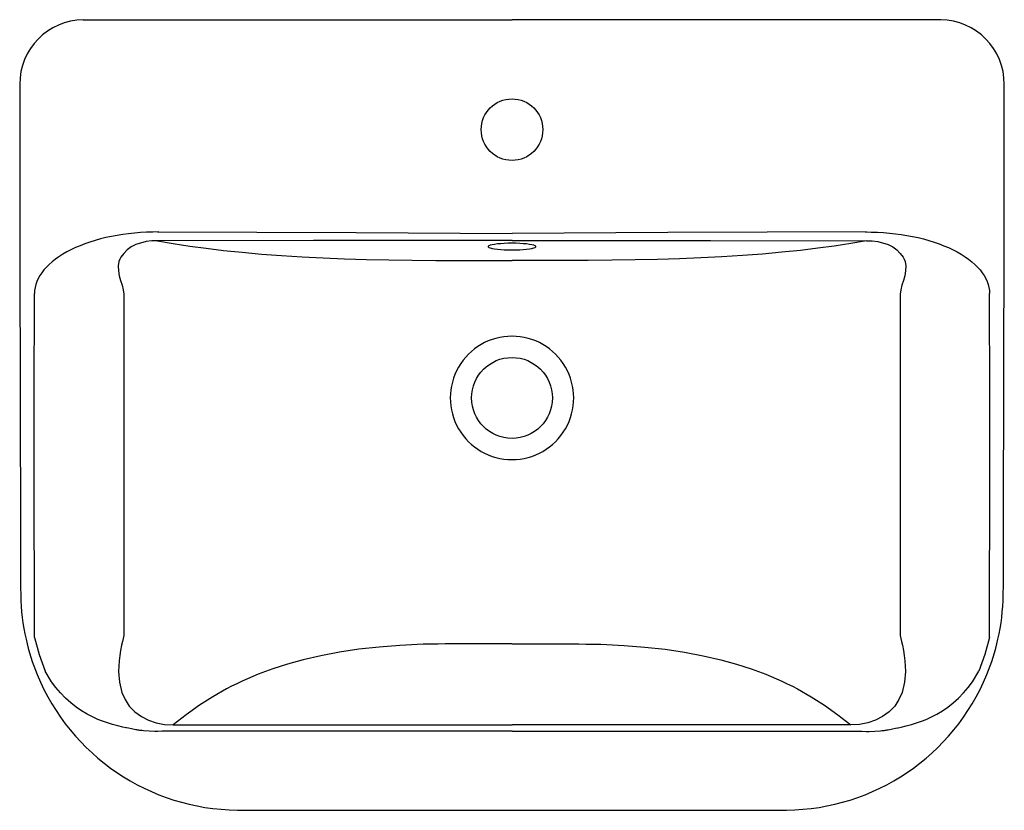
# Model space of a CAD drawing. Header units: millimetres. Extents: x 5384.427 to 5384.986, y 2745.782 to 2746.231.
import ezdxf

# ---------------------------------------------------------------- set-up
doc = ezdxf.new("R2010")
doc.units = ezdxf.units.MM
doc.layers.add('SANINDUSA', color=3, linetype='Continuous')

msp = doc.modelspace()

# ---------------------------------------------------------------- linework, layer by layer
at = {"layer": 'SANINDUSA'}
for p, q in [((5384.462699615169, 2746.231230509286), (5384.533903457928, 2746.231230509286)), ((5384.462699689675, 2746.231124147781), (5384.462699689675, 2746.231230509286)), ((5384.533903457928, 2746.231230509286), (5384.706403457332, 2746.231230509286)), ((5384.878903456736, 2746.231230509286), (5384.706403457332, 2746.231230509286)), ((5384.950107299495, 2746.231230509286), (5384.878903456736, 2746.231230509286)), ((5384.95010722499, 2746.231124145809), (5384.95010722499, 2746.231230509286)), ((5384.426626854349, 2746.19439721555), (5384.4265877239, 2746.194397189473)), ((5384.986180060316, 2746.19439721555), (5384.986219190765, 2746.194397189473)), ((5384.43505867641, 2745.880134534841), (5384.435039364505, 2745.881006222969)), ((5384.977748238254, 2745.880134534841), (5384.977767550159, 2745.881006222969)), ((5384.706403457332, 2745.826827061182), (5384.513837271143, 2745.826827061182)), ((5384.513837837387, 2745.830358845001), (5384.706403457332, 2745.830358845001)), ((5384.898969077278, 2745.830358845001), (5384.706403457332, 2745.830358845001)), ((5384.706403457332, 2745.826827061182), (5384.898969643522, 2745.826827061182))]:
    msp.add_line(p, q, dxfattribs=at)
for points in [[(5384.426616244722, 2746.19439721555), (5384.426707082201, 2746.096073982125), (5384.427105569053, 2745.937269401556), (5384.427078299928, 2745.918928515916), (5384.427067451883, 2745.908626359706), (5384.427186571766, 2745.904152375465)], [(5384.98563396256, 2745.904152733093), (5384.985753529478, 2745.910146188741), (5384.985732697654, 2745.918442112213), (5384.985680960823, 2745.930149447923), (5384.985726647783, 2745.946135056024), (5384.986121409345, 2746.107779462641), (5384.986190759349, 2746.194397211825)], [(5384.504895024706, 2746.110576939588), (5384.617739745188, 2746.110244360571), (5384.706403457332, 2746.109707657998)], [(5384.907911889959, 2746.110576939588), (5384.795067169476, 2746.110244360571), (5384.706403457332, 2746.109707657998)], [(5384.504895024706, 2746.105625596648), (5384.501650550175, 2746.105510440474), (5384.498509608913, 2746.105103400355), (5384.492552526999, 2746.10345832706), (5384.489902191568, 2746.102101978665), (5384.487679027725, 2746.100333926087), (5384.485814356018, 2746.098327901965), (5384.484129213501, 2746.096205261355), (5384.483420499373, 2746.095079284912), (5384.48293089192, 2746.093860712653), (5384.482508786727, 2746.091231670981), (5384.482666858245, 2746.088482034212), (5384.483214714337, 2746.085714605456), (5384.483960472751, 2746.082976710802), (5384.484750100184, 2746.080303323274), (5384.485438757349, 2746.077729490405), (5384.485860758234, 2746.075233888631)], [(5384.706403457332, 2746.105746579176), (5384.593558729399, 2746.105655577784), (5384.504895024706, 2746.105625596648)], [(5384.504895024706, 2746.105625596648), (5384.513740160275, 2746.104056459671), (5384.523265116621, 2746.102566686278), (5384.532566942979, 2746.101291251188), (5384.542493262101, 2746.100099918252), (5384.552987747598, 2746.099004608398), (5384.563994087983, 2746.098017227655), (5384.575455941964, 2746.09714968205), (5384.587065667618, 2746.096421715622), (5384.599019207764, 2746.095811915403), (5384.611273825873, 2746.095317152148), (5384.623739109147, 2746.094934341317), (5384.636324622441, 2746.094660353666), (5384.6496883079, 2746.094489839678), (5384.663111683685, 2746.094417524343), (5384.676561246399, 2746.094403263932), (5384.690003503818, 2746.094406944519), (5384.706403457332, 2746.094406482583)], [(5384.706403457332, 2746.100388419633), (5384.708625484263, 2746.100414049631), (5384.710786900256, 2746.100490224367), (5384.712828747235, 2746.10061487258), (5384.714695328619, 2746.100784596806), (5384.7163357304, 2746.100994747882), (5384.717705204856, 2746.101239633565), (5384.718766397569, 2746.101512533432), (5384.719490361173, 2746.101806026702), (5384.719857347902, 2746.102112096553), (5384.719857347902, 2746.102422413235), (5384.719490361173, 2746.102728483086), (5384.718766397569, 2746.103021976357), (5384.717705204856, 2746.103294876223), (5384.7163357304, 2746.103539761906), (5384.714695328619, 2746.103749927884), (5384.712828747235, 2746.103919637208), (5384.710786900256, 2746.104044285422), (5384.708625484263, 2746.104120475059), (5384.706403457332, 2746.104146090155), (5384.704181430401, 2746.104120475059), (5384.702020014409, 2746.104044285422), (5384.699978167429, 2746.103919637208), (5384.698111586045, 2746.103749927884), (5384.696471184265, 2746.103539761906), (5384.695101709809, 2746.103294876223), (5384.694040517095, 2746.103021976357), (5384.693316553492, 2746.102728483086), (5384.692949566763, 2746.102422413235), (5384.692949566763, 2746.102112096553), (5384.693316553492, 2746.101806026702), (5384.694040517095, 2746.101512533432), (5384.695101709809, 2746.101239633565), (5384.696471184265, 2746.100994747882), (5384.698111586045, 2746.100784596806), (5384.699978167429, 2746.10061487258), (5384.702020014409, 2746.100490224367), (5384.704181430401, 2746.100414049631), (5384.706403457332, 2746.100388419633)], [(5384.706403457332, 2746.105746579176), (5384.819248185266, 2746.105655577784), (5384.907911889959, 2746.105625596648)], [(5384.907911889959, 2746.105625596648), (5384.899066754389, 2746.104056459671), (5384.889541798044, 2746.102566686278), (5384.880239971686, 2746.101291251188), (5384.870313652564, 2746.100099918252), (5384.859819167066, 2746.099004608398), (5384.848812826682, 2746.098017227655), (5384.837350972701, 2746.09714968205), (5384.825741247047, 2746.096421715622), (5384.8137877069, 2746.095811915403), (5384.801533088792, 2746.095317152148), (5384.789067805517, 2746.094934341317), (5384.776482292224, 2746.094660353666), (5384.763118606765, 2746.094489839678), (5384.749695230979, 2746.094417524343), (5384.736245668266, 2746.094403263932), (5384.722803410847, 2746.094406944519), (5384.706403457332, 2746.094406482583)], [(5384.907911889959, 2746.105625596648), (5384.911156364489, 2746.105510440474), (5384.914297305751, 2746.105103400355), (5384.920254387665, 2746.10345832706), (5384.922904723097, 2746.102101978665), (5384.92512788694, 2746.100333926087), (5384.926992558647, 2746.098327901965), (5384.928677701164, 2746.096205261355), (5384.929386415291, 2746.095079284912), (5384.929876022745, 2746.093860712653), (5384.930298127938, 2746.091231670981), (5384.93014005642, 2746.088482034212), (5384.929592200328, 2746.085714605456), (5384.928846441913, 2746.082976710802), (5384.92805681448, 2746.080303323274), (5384.927368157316, 2746.077729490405), (5384.926946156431, 2746.075233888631)], [(5384.435040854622, 2745.881006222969), (5384.434890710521, 2745.978262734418), (5384.434895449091, 2746.031981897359), (5384.434914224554, 2746.060114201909), (5384.434954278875, 2746.075519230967)], [(5384.485860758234, 2746.075233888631), (5384.485854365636, 2746.026891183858), (5384.485854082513, 2745.978250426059), (5384.485841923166, 2745.929730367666), (5384.485811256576, 2745.881143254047)], [(5384.926946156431, 2746.075233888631), (5384.926952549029, 2746.026891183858), (5384.926952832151, 2745.978250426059), (5384.926964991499, 2745.929730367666), (5384.926995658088, 2745.881143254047)], [(5384.977766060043, 2745.881006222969), (5384.977916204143, 2745.978262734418), (5384.977911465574, 2746.031981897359), (5384.977892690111, 2746.060114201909), (5384.97785263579, 2746.075519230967)], [(5384.435058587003, 2745.880134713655), (5384.435058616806, 2745.88013465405), (5384.43769397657, 2745.870455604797), (5384.441086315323, 2745.860957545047)], [(5384.485811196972, 2745.881142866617), (5384.485481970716, 2745.879478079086), (5384.485041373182, 2745.877739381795), (5384.484504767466, 2745.875691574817), (5384.483953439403, 2745.872767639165), (5384.483486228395, 2745.869807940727), (5384.483126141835, 2745.86682451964), (5384.482822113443, 2745.860822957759), (5384.483311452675, 2745.854735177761), (5384.484731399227, 2745.848881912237), (5384.486498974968, 2745.844766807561), (5384.488886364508, 2745.841031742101), (5384.491969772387, 2745.837761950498), (5384.495760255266, 2745.835107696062), (5384.49986546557, 2745.833100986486), (5384.504227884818, 2745.831586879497), (5384.5089282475, 2745.830640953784), (5384.513837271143, 2745.830358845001)], [(5384.926995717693, 2745.881142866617), (5384.927324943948, 2745.879478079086), (5384.927765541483, 2745.877739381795), (5384.928302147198, 2745.875691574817), (5384.928853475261, 2745.872767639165), (5384.929320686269, 2745.869807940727), (5384.92968077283, 2745.86682451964), (5384.929984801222, 2745.860822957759), (5384.929495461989, 2745.854735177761), (5384.928075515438, 2745.848881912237), (5384.926307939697, 2745.844766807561), (5384.923920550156, 2745.841031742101), (5384.920837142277, 2745.837761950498), (5384.917046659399, 2745.835107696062), (5384.912941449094, 2745.833100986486), (5384.908579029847, 2745.831586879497), (5384.903878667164, 2745.830640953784), (5384.898969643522, 2745.830358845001)], [(5384.977748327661, 2745.880134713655), (5384.977748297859, 2745.88013465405), (5384.975112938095, 2745.870455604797), (5384.971720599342, 2745.860957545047)], [(5384.706403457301, 2745.876523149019), (5384.697425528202, 2745.876515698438), (5384.688256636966, 2745.876493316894), (5384.678896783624, 2745.876456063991), (5384.66835682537, 2745.876394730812), (5384.664399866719, 2745.876359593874), (5384.661134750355, 2745.876320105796), (5384.658561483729, 2745.876276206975), (5384.655832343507, 2745.876205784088), (5384.652554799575, 2745.876094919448), (5384.649278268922, 2745.875956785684), (5384.646002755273, 2745.875791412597), (5384.642728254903, 2745.87559882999), (5384.630877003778, 2745.874661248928), (5384.619440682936, 2745.873367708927), (5384.608419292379, 2745.871718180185), (5384.597812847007, 2745.869712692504), (5384.587621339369, 2745.867351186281), (5384.578858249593, 2745.864932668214), (5384.570391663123, 2745.862210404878), (5384.562221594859, 2745.859184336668), (5384.559093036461, 2745.857912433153), (5384.556010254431, 2745.856593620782), (5384.552973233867, 2745.855227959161), (5384.549981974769, 2745.853815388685), (5384.547036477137, 2745.852355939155), (5384.544136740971, 2745.850849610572), (5384.536351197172, 2745.846435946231), (5384.528706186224, 2745.841549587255), (5384.521201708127, 2745.836190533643), (5384.513837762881, 2745.830358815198)], [(5384.706403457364, 2745.876523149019), (5384.715381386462, 2745.876515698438), (5384.724550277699, 2745.876493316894), (5384.733910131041, 2745.876456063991), (5384.744450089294, 2745.876394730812), (5384.748407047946, 2745.876359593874), (5384.75167216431, 2745.876320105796), (5384.754245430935, 2745.876276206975), (5384.756974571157, 2745.876205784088), (5384.760252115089, 2745.876094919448), (5384.763528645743, 2745.875956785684), (5384.766804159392, 2745.875791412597), (5384.770078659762, 2745.87559882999), (5384.781929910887, 2745.874661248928), (5384.793366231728, 2745.873367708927), (5384.804387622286, 2745.871718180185), (5384.814994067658, 2745.869712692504), (5384.825185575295, 2745.867351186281), (5384.833948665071, 2745.864932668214), (5384.842415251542, 2745.862210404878), (5384.850585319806, 2745.859184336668), (5384.853713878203, 2745.857912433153), (5384.856796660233, 2745.856593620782), (5384.859833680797, 2745.855227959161), (5384.862824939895, 2745.853815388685), (5384.865770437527, 2745.852355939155), (5384.868670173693, 2745.850849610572), (5384.876455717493, 2745.846435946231), (5384.884100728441, 2745.841549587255), (5384.891605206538, 2745.836190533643), (5384.898969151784, 2745.830358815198)], [(5384.513837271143, 2745.826827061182), (5384.512293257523, 2745.826816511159), (5384.51000297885, 2745.826784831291), (5384.507296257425, 2745.826740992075), (5384.505073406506, 2745.826719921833), (5384.503304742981, 2745.826724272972), (5384.496862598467, 2745.827054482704), (5384.496214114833, 2745.827123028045), (5384.495580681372, 2745.827197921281), (5384.494962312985, 2745.827279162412), (5384.494358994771, 2745.827366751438), (5384.49377074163, 2745.82746071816), (5384.493197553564, 2745.827561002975), (5384.49263941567, 2745.827667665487), (5384.49016156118, 2745.828161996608), (5384.48838398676, 2745.828516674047), (5384.487306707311, 2745.828731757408), (5384.486906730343, 2745.82881198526), (5384.485284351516, 2745.829157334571), (5384.4823660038, 2745.829829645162), (5384.479371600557, 2745.830614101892), (5384.476461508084, 2745.831496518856), (5384.473665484, 2745.832470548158), (5384.470983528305, 2745.833536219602), (5384.468415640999, 2745.834693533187), (5384.465011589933, 2745.836455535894), (5384.461755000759, 2745.838408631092), (5384.458645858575, 2745.840552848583), (5384.455684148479, 2745.842888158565), (5384.452588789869, 2745.845667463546), (5384.44972854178, 2745.848596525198), (5384.447103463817, 2745.851675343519), (5384.444713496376, 2745.854903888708), (5384.441098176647, 2745.860919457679)], [(5384.898969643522, 2745.826827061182), (5384.900513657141, 2745.826816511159), (5384.902803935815, 2745.826784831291), (5384.90551065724, 2745.826740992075), (5384.907733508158, 2745.826719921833), (5384.909502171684, 2745.826724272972), (5384.915944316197, 2745.827054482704), (5384.916592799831, 2745.827123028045), (5384.917226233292, 2745.827197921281), (5384.917844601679, 2745.827279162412), (5384.918447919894, 2745.827366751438), (5384.919036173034, 2745.82746071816), (5384.919609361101, 2745.827561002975), (5384.920167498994, 2745.827667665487), (5384.922645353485, 2745.828161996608), (5384.924422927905, 2745.828516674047), (5384.925500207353, 2745.828731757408), (5384.925900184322, 2745.82881198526), (5384.927522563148, 2745.829157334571), (5384.930440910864, 2745.829829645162), (5384.933435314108, 2745.830614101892), (5384.936345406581, 2745.831496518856), (5384.939141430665, 2745.832470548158), (5384.94182338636, 2745.833536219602), (5384.944391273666, 2745.834693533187), (5384.947795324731, 2745.836455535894), (5384.951051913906, 2745.838408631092), (5384.95416105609, 2745.840552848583), (5384.957122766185, 2745.842888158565), (5384.960218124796, 2745.845667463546), (5384.963078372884, 2745.848596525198), (5384.965703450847, 2745.851675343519), (5384.968093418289, 2745.854903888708), (5384.971708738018, 2745.860919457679)], [(5384.550364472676, 2745.781994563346), (5384.564972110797, 2745.781968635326), (5384.579276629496, 2745.781946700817), (5384.59330876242, 2745.781926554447), (5384.607068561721, 2745.78190837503), (5384.620555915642, 2745.781892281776), (5384.633770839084, 2745.781878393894), (5384.659383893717, 2745.781857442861), (5384.683906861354, 2745.781845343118), (5384.706403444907, 2745.781841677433)], [(5384.706403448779, 2745.781841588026), (5384.715864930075, 2745.781842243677), (5384.727439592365, 2745.781844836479), (5384.740191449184, 2745.781849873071), (5384.75412057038, 2745.781857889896), (5384.769226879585, 2745.781869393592), (5384.779265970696, 2745.78187860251), (5384.789764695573, 2745.781889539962), (5384.800723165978, 2745.781902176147), (5384.812141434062, 2745.781916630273), (5384.824019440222, 2745.781932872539), (5384.836357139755, 2745.781950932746), (5384.849154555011, 2745.781970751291), (5384.862442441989, 2745.781994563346)]]:
    msp.add_lwpolyline(points, dxfattribs=at)
for centre, radius in [((5384.706403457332, 2746.168730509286), 0.0175), ((5384.706403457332, 2746.016230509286), 0.02299999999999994)]:
    msp.add_circle(centre, radius, dxfattribs=at)
for centre, radius, start, end in [((5384.463191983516, 2746.194588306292), 0.0365954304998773, 90.77078502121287, 180.2992124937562), ((5384.949594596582, 2746.194568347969), 0.03661566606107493, 359.7321837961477, 89.19781864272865), ((5384.706394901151, 2746.016230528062), 0.03507896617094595, 89.9860248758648, 270.0139751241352), ((5384.706412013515, 2746.016230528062), 0.03507896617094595, 269.9860248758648, 90.01397512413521), ((5384.540872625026, 2745.904920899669), 0.1136465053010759, 180.3870097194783, 193.1585661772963), ((5384.862984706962, 2745.905931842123), 0.1226248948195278, 347.3339433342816, 359.1691658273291), ((5384.533372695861, 2745.900633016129), 0.1053979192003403, 191.8167306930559, 203.2629198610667), ((5384.871987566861, 2745.902805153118), 0.1131089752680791, 337.215868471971, 347.8788650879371), ((5384.551399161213, 2745.906200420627), 0.1242136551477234, 202.3377534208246, 269.5226433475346), ((5384.861497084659, 2745.90603438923), 0.1240332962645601, 270.4367288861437, 337.7173053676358)]:
    msp.add_arc(centre, radius, start, end, dxfattribs=at)
msp.add_ellipse((5384.504895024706, 2746.075519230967), major_axis=(-0.06994074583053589, 0), ratio=0.5012487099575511, start_param=4.700629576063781, end_param=6.283185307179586, dxfattribs=at)
at = {"layer": 'SANINDUSA', "extrusion": (0, 0, -1)}
msp.add_ellipse((5384.907911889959, 2746.075519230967), major_axis=(0.06994074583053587, 0), ratio=0.5012487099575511, start_param=4.700629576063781, end_param=6.283185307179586, dxfattribs=at)

doc.saveas('drawing.dxf')
